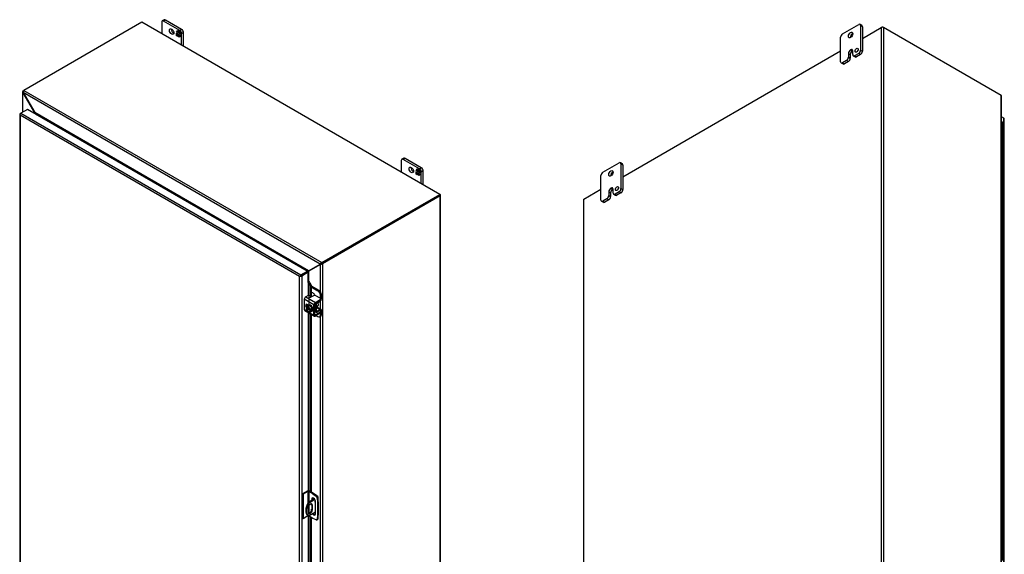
# Model space of a CAD drawing. Header units: inches. Extents: x 6 to 296, y 0 to 196.
# Tile 11 of 11: x 240 to 296, y 166 to 196. Entities that reach past the tile are written whole.
import ezdxf

# ---------------------------------------------------------------- set-up
doc = ezdxf.new("R2010")
doc.units = ezdxf.units.IN
doc.header["$MEASUREMENT"] = 0
for name, color, linetype in [('COM40153-1', 7, 'CONTINUOUS'), ('COM40153-2', 7, 'CONTINUOUS'), ('COM42667', 7, 'CONTINUOUS'), ('COM42780', 7, 'CONTINUOUS'), ('COM48502', 7, 'CONTINUOUS'), ('COM48528', 7, 'CONTINUOUS'), ('COM54746-68', 7, 'CONTINUOUS'), ('COM71781-1', 7, 'CONTINUOUS'), ('FET07710', 7, 'CONTINUOUS'), ('SCC19011', 7, 'CONTINUOUS'), ('WAF25035', 7, 'CONTINUOUS')]:
    doc.layers.add(name, color=color, linetype=linetype)

msp = doc.modelspace()

# ---------------------------------------------------------------- linework, layer by layer
at = {"layer": 'COM40153-1', "color": 7}
for p, q in [((256.84, 169.264), (256.483, 169.058)), ((256.483, 169.058), (256.524, 169.034)), ((256.861, 169.229), (256.524, 169.034)), ((257.013, 169.403), (257.026, 169.395)), ((257.051, 169.115), (257.051, 169.36)), ((256.469, 168.754), (256.469, 168.517)), ((256.887, 168.51), (256.524, 168.3)), ((256.675, 168.92), (256.716, 168.897)), ((256.675, 168.92), (256.675, 168.683)), ((256.675, 168.683), (256.716, 168.659)), ((256.716, 168.659), (256.716, 168.897)), ((256.464, 168.333), (256.504, 168.309))]:
    msp.add_line(p, q, dxfattribs=at)
for centre, major_axis, start_param, end_param in [((256.764, 168.853), (0.3, 0.52), 1.508132, 3.141593), ((256.804, 168.829), (0.3, 0.52), 1.508132, 3.204257), ((256.893, 169.125), (-0.025, -0.0433), 4.139289, 6.283185), ((256.852, 169.149), (0.025, 0.0433), 4.093609, 5.210881), ((256.893, 169.125), (-0.025, -0.0433), 0, 0.63978), ((256.965, 169.36), (-0.0864, 0), 2.529725, 3.926991), ((256.592, 168.825), (-0.087, -0.151), 2.356194, 5.497787), ((256.592, 168.588), (0.087, 0.151), 2.356194, 5.497787), ((256.551, 168.612), (0.087, 0.151), 3.37676, 5.497787), ((256.551, 168.849), (-0.087, -0.151), 2.356194, 2.906426)]:
    msp.add_ellipse(centre, major_axis=major_axis, ratio=0.57735, start_param=start_param, end_param=end_param, dxfattribs=at)
at = {"layer": 'COM40153-2', "color": 7}
for p, q in [((256.425, 169.712), (256.147, 169.552)), ((256.466, 169.689), (256.187, 169.528)), ((256.466, 169.689), (256.466, 169.029)), ((256.506, 169.689), (256.506, 169.072)), ((256.741, 169.553), (256.506, 169.689)), ((256.782, 169.577), (256.547, 169.712)), ((256.147, 169.552), (256.147, 168.164)), ((256.187, 169.528), (256.147, 169.552)), ((256.187, 169.528), (256.187, 168.14)), ((256.675, 169.257), (256.716, 169.28)), ((256.675, 169.257), (256.675, 169.169)), ((256.716, 169.193), (256.716, 169.28)), ((256.741, 169.553), (256.782, 169.577)), ((256.741, 169.553), (256.93, 169.425)), ((256.971, 169.449), (256.782, 169.577)), ((256.887, 168.416), (256.887, 169.134)), ((256.93, 169.425), (256.971, 169.449)), ((257.035, 169.337), (256.994, 169.314)), ((256.994, 169.314), (257.011, 169.086)), ((257.011, 169.086), (257.052, 169.109)), ((257.011, 169.086), (257.011, 168.321)), ((257.052, 169.109), (257.035, 169.337)), ((257.052, 169.109), (257.052, 168.345)), ((256.506, 168.878), (256.506, 168.453)), ((256.187, 168.14), (256.147, 168.164)), ((256.466, 168.301), (256.187, 168.14)), ((256.466, 168.332), (256.466, 168.301)), ((256.506, 168.308), (256.506, 168.301)), ((256.741, 168.165), (256.506, 168.301)), ((256.93, 168.075), (256.741, 168.165)), ((256.974, 168.073), (257.015, 168.097)), ((257.011, 168.321), (256.994, 168.112)), ((256.994, 168.112), (257.035, 168.136)), ((257.011, 168.321), (257.052, 168.345)), ((257.035, 168.136), (257.052, 168.345))]:
    msp.add_line(p, q, dxfattribs=at)
for centre, major_axis, start_param, end_param in [((256.486, 169.677), (-0.0864, 0), 3.926991, 5.497787), ((256.486, 169.677), (-0.0288, 0), 3.926991, 5.497787), ((256.781, 169.195), (0.075, -0.13), 0.785398, 3.926991), ((256.822, 169.219), (0.075, -0.13), 3.416574, 3.926991), ((256.924, 169.347), (0.05, -0.0866), 0.872665, 2.268928), ((256.965, 169.371), (-0.05, 0.0866), 4.014257, 5.410521), ((256.486, 168.289), (0.0288, 0), 0.785398, 2.356194), ((256.781, 168.477), (-0.075, 0.13), 1.73559, 3.926991), ((256.822, 168.5), (-0.075, 0.13), 1.73559, 2.866611), ((256.924, 168.16), (-0.05, 0.0866), 2.443461, 3.839724), ((256.965, 168.184), (-0.05, 0.0866), 3.141593, 3.839724)]:
    msp.add_ellipse(centre, major_axis=major_axis, ratio=0.57735, start_param=start_param, end_param=end_param, dxfattribs=at)
at = {"layer": 'COM42667', "color": 7}
for p, q in [((256.481, 180.8), (256.337, 180.717)), ((256.77, 180.782), (256.623, 180.697)), ((257.158, 180.639), (256.911, 180.782)), ((256.804, 180.26), (256.256, 180.577)), ((256.256, 180.577), (256.256, 179.995)), ((256.337, 180.717), (256.885, 180.4)), ((256.486, 180.244), (256.411, 180.288)), ((256.804, 179.678), (256.804, 180.26)), ((256.858, 179.709), (256.858, 180.291)), ((256.885, 180.4), (257.158, 180.558)), ((256.885, 180.338), (257.158, 180.496)), ((257.158, 180.496), (257.158, 180.558)), ((257.188, 180.537), (257.188, 180.599)), ((256.256, 179.995), (256.46, 179.877)), ((256.279, 179.942), (256.828, 179.625)), ((256.499, 179.854), (256.804, 179.678)), ((256.885, 179.693), (256.858, 179.709)), ((257.158, 179.851), (256.885, 179.693)), ((257.158, 179.789), (256.885, 179.631)), ((257.145, 179.94), (257.158, 179.932)), ((257.158, 179.789), (257.158, 179.851)), ((257.188, 179.829), (257.188, 179.892))]:
    msp.add_line(p, q, dxfattribs=at)
for centre, major_axis, start_param, end_param in [((256.515, 180.781), (-0.048, 0), 3.141593, 5.497787), ((256.841, 180.741), (0.1, 0), 0.785398, 2.356194), ((256.337, 180.624), (-0.0572, -0.0991), 3.926991, 5.497787), ((256.411, 180.196), (0.0562, -0.0973), 2.356194, 4.826451), ((256.465, 180.227), (0.0562, -0.0973), 3.6401, 4.826451), ((256.589, 180.717), (0.048, 0), 2.929457, 5.497787), ((256.885, 180.307), (0.0572, 0.0991), 0.785398, 2.356194), ((256.885, 180.307), (0.0192, 0.0333), 0.785398, 2.356194), ((257.088, 180.599), (-0.1, 0), 2.356194, 3.926991), ((257.088, 180.537), (-0.1, 0), 2.356194, 3.141593), ((256.337, 180.041), (0.0572, 0.0991), 2.356194, 3.141593), ((256.885, 179.724), (0.0572, 0.0991), 2.356194, 3.926991), ((256.885, 179.724), (0.0192, 0.0333), 2.356194, 3.926991), ((257.088, 179.892), (-0.1, 0), 2.356194, 3.926991), ((257.088, 179.829), (-0.1, 0), 2.356194, 3.141593)]:
    msp.add_ellipse(centre, major_axis=major_axis, ratio=0.57735, start_param=start_param, end_param=end_param, dxfattribs=at)
at = {"layer": 'COM42780', "color": 7}
for p, q in [((256.653, 181.337), (257.085, 181.088)), ((256.653, 181.275), (257.032, 181.057)), ((256.749, 180.934), (256.653, 180.989)), ((257.032, 181.057), (257.085, 181.088)), ((257.227, 180.843), (257.173, 180.812)), ((257.173, 180.629), (257.173, 180.812)), ((257.227, 180.599), (257.227, 180.843)), ((256.862, 180.308), (256.903, 180.285)), ((256.903, 179.897), (256.903, 180.285)), ((256.957, 179.928), (256.957, 180.316)), ((256.984, 180.362), (257.147, 180.46)), ((256.858, 179.923), (256.903, 179.897)), ((256.858, 179.884), (256.927, 179.844)), ((256.931, 179.657), (257.032, 179.6)), ((256.957, 179.927), (256.984, 179.912)), ((256.961, 180.11), (257.147, 180.003)), ((257.203, 180.008), (256.976, 180.139)), ((257.146, 179.94), (256.983, 179.849)), ((257.147, 180.003), (256.984, 179.912)), ((257.146, 179.94), (257.173, 179.924)), ((257.173, 179.922), (257.173, 179.924)), ((257.173, 179.681), (257.173, 179.799)), ((257.173, 179.681), (257.227, 179.712)), ((257.227, 179.712), (257.227, 179.955)), ((257.132, 179.59), (257.185, 179.621))]:
    msp.add_line(p, q, dxfattribs=at)
for centre, major_axis, start_param, end_param in [((256.749, 180.771), (0.1, -0.173), 1.392108, 2.356194), ((257.032, 180.893), (0.1, -0.173), 0.785398, 2.356194), ((257.085, 180.924), (-0.1, 0.173), 3.926991, 5.497787), ((256.984, 180.331), (-0.0572, -0.0991), 4.744903, 5.497787), ((256.984, 180.331), (-0.0192, -0.0333), 3.944444, 5.497787), ((256.869, 180.234), (0.078, -0.135), 0.133398, 1.437398), ((257.146, 180.553), (-0.0572, -0.0991), 0.802851, 2.356194), ((256.984, 179.943), (0.0572, 0.0991), 2.356194, 3.909538), ((256.984, 179.943), (0.0192, 0.0333), 2.356194, 3.909538), ((257.032, 179.763), (-0.1, 0.173), 2.356194, 3.926991), ((257.146, 179.909), (-0.0192, -0.0333), 2.356194, 3.909538), ((257.146, 179.909), (-0.0572, -0.0991), 2.356194, 3.909538), ((257.085, 179.794), (-0.1, 0.173), 3.141593, 3.926991)]:
    msp.add_ellipse(centre, major_axis=major_axis, ratio=0.57735, start_param=start_param, end_param=end_param, dxfattribs=at)
at = {"layer": 'COM48502', "color": 7}
for p, q in [((287.88, 195.361), (288.95, 195.979)), ((288.95, 195.979), (288.95, 149.043)), ((295.739, 192.13), (289.073, 195.979)), ((289.073, 195.979), (289.073, 149.043)), ((274.304, 187.523), (286.643, 194.647)), ((240.294, 192.335), (240.294, 191.175)), ((240.319, 192.388), (240.36, 192.411)), ((240.319, 192.388), (240.339, 192.376)), ((240.33, 192.288), (240.319, 192.281)), ((240.319, 192.281), (240.975, 191.146)), ((240.319, 191.19), (240.319, 192.281)), ((295.739, 145.194), (295.739, 192.13)), ((295.764, 145.177), (295.764, 192.077)), ((240.985, 191.152), (240.975, 191.146)), ((240.975, 191.11), (240.975, 191.146)), ((263.915, 186.462), (257.249, 182.613)), ((263.956, 186.439), (257.29, 182.59)), ((263.956, 186.509), (263.935, 186.521)), ((263.956, 139.502), (263.956, 186.439)), ((263.981, 139.538), (263.981, 186.474)), ((272.102, 186.251), (273.067, 186.808)), ((272.077, 186.216), (272.077, 139.28)), ((272.102, 139.315), (272.102, 186.251)), ((257.167, 182.554), (256.512, 182.175)), ((257.208, 182.578), (257.167, 182.554)), ((257.167, 181.01), (257.167, 182.554)), ((257.29, 182.59), (257.249, 182.613)), ((257.29, 182.59), (257.29, 135.654)), ((256.432, 182.127), (256.432, 182.127)), ((256.512, 181.575), (256.512, 182.175)), ((257.167, 180.028), (257.167, 180.475)), ((257.167, 159.82), (257.167, 179.61))]:
    msp.add_line(p, q, dxfattribs=at)
for centre, radius, start, end in [((240.363, 192.335), 0.0689, 129.3723, 230.6277), ((295.695, 192.077), 0.0689, 0.0539, 50.6277), ((257.19, 182.703), 0.151, 261.3649, 311.404), ((257.165, 182.667), 0.0991, 295.5053, 327.3233)]:
    msp.add_arc(centre, radius, start, end, dxfattribs=at)
for centre, major_axis, start_param, end_param in [((289.012, 195.944), (-0.0864, 0), 3.926991, 5.497787), ((263.895, 186.474), (-0.0864, 0), 2.356194, 3.926991), ((272.163, 186.216), (0.0864, 0), 2.356194, 3.141593)]:
    msp.add_ellipse(centre, major_axis=major_axis, ratio=0.57735, start_param=start_param, end_param=end_param, dxfattribs=at)
for points, knots in [([(240.975, 191.146), (240.977, 191.138), (240.978, 191.131), (240.98, 191.117), (240.981, 191.112), (240.982, 191.107)], [0, 0, 0, 0, 0.25, 0.25, 0.4206563, 0.4206563, 0.4206563, 0.4206563]), ([(256.445, 182.137), (256.445, 182.137), (256.446, 182.137), (256.452, 182.141), (256.458, 182.144), (256.47, 182.151), (256.476, 182.155), (256.488, 182.162), (256.493, 182.165), (256.504, 182.171), (256.508, 182.173), (256.513, 182.176)], [0.1134255, 0.1134255, 0.1134255, 0.1134255, 0.125, 0.125, 0.25, 0.25, 0.375, 0.375, 0.5, 0.5, 0.6103955, 0.6103955, 0.6103955, 0.6103955]), ([(256.479, 182.112), (256.479, 182.112), (256.48, 182.113), (256.483, 182.117), (256.485, 182.12), (256.491, 182.129), (256.494, 182.135), (256.5, 182.147), (256.503, 182.153), (256.508, 182.165), (256.51, 182.17), (256.512, 182.175)], [0.106729, 0.106729, 0.106729, 0.106729, 0.125, 0.125, 0.25, 0.25, 0.5, 0.5, 0.75, 0.75, 1, 1, 1, 1])]:
    msp.add_open_spline(points, degree=3, knots=knots, dxfattribs=at)
at = {"layer": 'COM48528', "color": 7}
for p, q in [((247.046, 196.272), (240.36, 192.411)), ((263.935, 186.521), (247.046, 196.272)), ((288.95, 195.979), (289.012, 196.014)), ((289.012, 195.993), (289.012, 196.014)), ((289.012, 196.014), (289.073, 195.979)), ((240.33, 192.288), (240.985, 191.152)), ((257.157, 182.573), (240.33, 192.288)), ((240.36, 192.411), (257.249, 182.66)), ((256.501, 182.194), (240.985, 191.152)), ((241.025, 191.081), (241.026, 191.082)), ((241.026, 191.082), (256.42, 182.194)), ((257.249, 182.66), (263.935, 186.521)), ((257.249, 182.613), (263.935, 186.474)), ((263.935, 186.474), (263.935, 186.521)), ((256.501, 182.194), (257.157, 182.573)), ((257.197, 182.596), (257.157, 182.573)), ((257.249, 182.66), (257.249, 182.613)), ((256.42, 182.194), (256.419, 182.194)), ((256.42, 182.194), (256.42, 182.193))]:
    msp.add_line(p, q, dxfattribs=at)
for centre, radius, start, end in [((240.477, 192.317), 0.151, 141.3649, 191.404), ((257.297, 182.518), 0.15, 108.5693, 158.6618), ((257.253, 182.515), 0.0991, 92.6768, 124.4945)]:
    msp.add_arc(centre, radius, start, end, dxfattribs=at)
for points, knots in [([(240.985, 191.152), (240.991, 191.147), (240.996, 191.141), (241.007, 191.13), (241.011, 191.124), (241.02, 191.112), (241.024, 191.106), (241.028, 191.096), (241.029, 191.093), (241.03, 191.088), (241.029, 191.087), (241.029, 191.085), (241.028, 191.084), (241.027, 191.083), (241.027, 191.082), (241.026, 191.082)], [0, 0, 0, 0, 0.25, 0.25, 0.5, 0.5, 0.75, 0.75, 0.875, 0.875, 0.9375, 0.9375, 0.96875, 0.96875, 1, 1, 1, 1]), ([(256.42, 182.194), (256.421, 182.195), (256.423, 182.196), (256.427, 182.197), (256.429, 182.197), (256.435, 182.198), (256.439, 182.199), (256.45, 182.199), (256.458, 182.199), (256.471, 182.198), (256.477, 182.198), (256.49, 182.196), (256.495, 182.195), (256.501, 182.194)], [0, 0, 0, 0, 0.0625, 0.0625, 0.125, 0.125, 0.25, 0.25, 0.5, 0.5, 0.75, 0.75, 1, 1, 1, 1]), ([(256.442, 182.16), (256.446, 182.162), (256.45, 182.164), (256.459, 182.17), (256.465, 182.173), (256.477, 182.18), (256.483, 182.183), (256.493, 182.189), (256.497, 182.192), (256.502, 182.195)], [0.1707247, 0.1707247, 0.1707247, 0.1707247, 0.25, 0.25, 0.375, 0.375, 0.5, 0.5, 0.6096607, 0.6096607, 0.6096607, 0.6096607])]:
    msp.add_open_spline(points, degree=3, knots=knots, dxfattribs=at)
at = {"layer": 'COM54746-68', "color": 7}
for p, q in [((295.819, 189.945), (295.819, 190.598)), ((295.819, 189.292), (295.819, 189.945)), ((295.819, 188.638), (295.819, 189.292)), ((295.819, 187.985), (295.819, 188.638)), ((295.819, 187.332), (295.819, 187.986)), ((295.819, 186.679), (295.819, 187.332)), ((295.819, 186.026), (295.819, 186.68)), ((295.819, 185.373), (295.819, 186.026)), ((295.819, 184.719), (295.819, 185.373)), ((295.819, 184.066), (295.819, 184.719)), ((295.819, 183.413), (295.819, 184.067)), ((295.819, 182.76), (295.819, 183.413)), ((295.819, 182.107), (295.819, 182.76)), ((295.819, 181.453), (295.819, 182.107)), ((295.819, 180.8), (295.819, 181.454)), ((295.819, 180.147), (295.819, 180.8)), ((295.819, 179.494), (295.819, 180.148)), ((295.819, 178.841), (295.819, 179.494)), ((295.819, 178.187), (295.819, 178.841)), ((295.819, 177.534), (295.819, 178.187)), ((295.819, 176.881), (295.819, 177.535)), ((295.819, 176.228), (295.819, 176.881)), ((295.819, 175.575), (295.819, 176.228)), ((295.819, 174.921), (295.819, 175.575)), ((295.819, 174.268), (295.819, 174.922)), ((295.819, 173.615), (295.819, 174.268)), ((295.819, 172.962), (295.819, 173.616)), ((295.819, 172.309), (295.819, 172.962)), ((295.819, 171.655), (295.819, 172.309)), ((295.819, 171.002), (295.819, 171.655)), ((295.819, 170.349), (295.819, 171.003)), ((295.819, 169.696), (295.819, 170.349)), ((295.819, 169.043), (295.819, 169.696)), ((295.819, 168.389), (295.819, 169.043)), ((295.819, 167.736), (295.819, 168.39)), ((295.819, 167.083), (295.819, 167.736)), ((295.819, 166.43), (295.819, 167.084)), ((295.819, 165.777), (295.819, 166.43))]:
    msp.add_line(p, q, dxfattribs=at)
for centre, major_axis, start_param, end_param in [((295.726, 190.598), (0.0936, 0), 0, 1.149036), ((295.726, 189.945), (0.0936, 0), 0, 1.149036), ((295.726, 189.945), (-0.0936, 0), 3.141593, 4.290629), ((295.726, 189.292), (0.0936, 0), 0, 1.149036), ((295.726, 189.292), (-0.0936, 0), 3.141593, 4.290629), ((295.726, 188.638), (0.0936, 0), 0, 1.149036), ((295.726, 188.638), (-0.0936, 0), 3.141593, 4.290629), ((295.726, 187.986), (0.0936, 0), 0, 1.149036), ((295.726, 187.985), (-0.0936, 0), 3.141593, 4.290629), ((295.726, 187.332), (0.0936, 0), 0, 1.149036), ((295.726, 187.332), (-0.0936, 0), 3.141593, 4.290629), ((295.726, 186.68), (0.0936, 0), 0, 1.149036), ((295.726, 186.679), (-0.0936, 0), 3.141593, 4.290629), ((295.726, 186.026), (0.0936, 0), 0, 1.149036), ((295.726, 186.026), (-0.0936, 0), 3.141593, 4.290629), ((295.726, 185.373), (0.0936, 0), 0, 1.149036), ((295.726, 185.373), (-0.0936, 0), 3.141593, 4.290629), ((295.726, 184.719), (0.0936, 0), 0, 1.149036), ((295.726, 184.719), (-0.0936, 0), 3.141593, 4.290629), ((295.726, 184.067), (0.0936, 0), 0, 1.149036), ((295.726, 184.066), (-0.0936, 0), 3.141593, 4.290629), ((295.726, 183.413), (0.0936, 0), 0, 1.149036), ((295.726, 183.413), (-0.0936, 0), 3.141593, 4.290629), ((295.726, 182.76), (0.0936, 0), 0, 1.149036), ((295.726, 182.76), (-0.0936, 0), 3.141593, 4.290629), ((295.726, 182.107), (0.0936, 0), 0, 1.149036), ((295.726, 182.107), (-0.0936, 0), 3.141593, 4.290629), ((295.726, 181.454), (0.0936, 0), 0, 1.149036), ((295.726, 181.453), (-0.0936, 0), 3.141593, 4.290629), ((295.726, 180.8), (0.0936, 0), 0, 1.149036), ((295.726, 180.8), (-0.0936, 0), 3.141593, 4.290629), ((295.726, 180.148), (0.0936, 0), 0, 1.149036), ((295.726, 180.147), (-0.0936, 0), 3.141593, 4.290629), ((295.726, 179.494), (0.0936, 0), 0, 1.149036), ((295.726, 179.494), (-0.0936, 0), 3.141593, 4.290629), ((295.726, 178.841), (0.0936, 0), 0, 1.149036), ((295.726, 178.841), (-0.0936, 0), 3.141593, 4.290629), ((295.726, 178.187), (0.0936, 0), 0, 1.149036), ((295.726, 178.187), (-0.0936, 0), 3.141593, 4.290629), ((295.726, 177.535), (0.0936, 0), 0, 1.149036), ((295.726, 177.534), (-0.0936, 0), 3.141593, 4.290629), ((295.726, 176.881), (0.0936, 0), 0, 1.149036), ((295.726, 176.881), (-0.0936, 0), 3.141593, 4.290629), ((295.726, 176.228), (0.0936, 0), 0, 1.149036), ((295.726, 176.228), (-0.0936, 0), 3.141593, 4.290629), ((295.726, 175.575), (0.0936, 0), 0, 1.149036), ((295.726, 175.575), (-0.0936, 0), 3.141593, 4.290629), ((295.726, 174.922), (0.0936, 0), 0, 1.149036), ((295.726, 174.921), (-0.0936, 0), 3.141593, 4.290629), ((295.726, 174.268), (0.0936, 0), 0, 1.149036), ((295.726, 174.268), (-0.0936, 0), 3.141593, 4.290629), ((295.726, 173.616), (0.0936, 0), 0, 1.149036), ((295.726, 173.615), (-0.0936, 0), 3.141593, 4.290629), ((295.726, 172.962), (0.0936, 0), 0, 1.149036), ((295.726, 172.962), (-0.0936, 0), 3.141593, 4.290629), ((295.726, 172.309), (0.0936, 0), 0, 1.149036), ((295.726, 172.309), (-0.0936, 0), 3.141593, 4.290629), ((295.726, 171.655), (0.0936, 0), 0, 1.149036), ((295.726, 171.655), (-0.0936, 0), 3.141593, 4.290629), ((295.726, 171.003), (0.0936, 0), 0, 1.149036), ((295.726, 171.002), (-0.0936, 0), 3.141593, 4.290629), ((295.726, 170.349), (0.0936, 0), 0, 1.149036), ((295.726, 170.349), (-0.0936, 0), 3.141593, 4.290629), ((295.726, 169.696), (0.0936, 0), 0, 1.149036), ((295.726, 169.696), (-0.0936, 0), 3.141593, 4.290629), ((295.726, 169.043), (0.0936, 0), 0, 1.149036), ((295.726, 169.043), (-0.0936, 0), 3.141593, 4.290629), ((295.726, 168.39), (0.0936, 0), 0, 1.149036), ((295.726, 168.389), (-0.0936, 0), 3.141593, 4.290629), ((295.726, 167.736), (0.0936, 0), 0, 1.149036), ((295.726, 167.736), (-0.0936, 0), 3.141593, 4.290629), ((295.726, 167.084), (0.0936, 0), 0, 1.149036), ((295.726, 167.083), (-0.0936, 0), 3.141593, 4.290629), ((295.726, 166.43), (0.0936, 0), 0, 1.149036), ((295.726, 166.43), (-0.0936, 0), 3.141593, 4.290629)]:
    msp.add_ellipse(centre, major_axis=major_axis, ratio=0.57735, start_param=start_param, end_param=end_param, dxfattribs=at)
at = {"layer": 'COM71781-1', "color": 7}
for p, q in [((240.139, 191.065), (240.139, 145.302)), ((240.148, 191.044), (240.148, 191.044)), ((240.165, 191.1), (240.205, 191.124)), ((255.988, 181.871), (240.165, 191.006)), ((240.165, 191.006), (240.165, 145.29)), ((240.578, 191.339), (240.205, 191.124)), ((240.205, 191.124), (256.069, 181.965)), ((256.442, 182.18), (240.578, 191.339)), ((295.893, 190.843), (295.764, 190.917)), ((295.893, 145.079), (295.893, 190.843)), ((295.918, 145.044), (295.918, 190.807)), ((256.029, 181.894), (255.988, 181.871)), ((255.988, 136.154), (255.988, 181.871)), ((256.012, 181.885), (256.069, 181.918)), ((256.012, 181.885), (256.069, 181.918)), ((256.069, 181.965), (256.442, 182.18)), ((256.069, 181.918), (256.442, 182.133)), ((256.442, 182.133), (256.069, 181.918)), ((256.483, 182.109), (256.11, 181.894)), ((256.11, 181.894), (256.11, 136.131)), ((256.442, 182.18), (256.442, 182.133)), ((256.483, 182.109), (256.442, 182.133)), ((256.483, 181.538), (256.483, 182.109)), ((256.483, 181.538), (256.483, 180.801)), ((256.506, 181.543), (256.511, 181.576)), ((256.527, 181.513), (256.574, 181.532)), ((256.527, 181.513), (256.606, 181.334)), ((256.527, 180.264), (256.527, 181.513)), ((256.574, 181.532), (256.653, 181.354)), ((256.653, 181.354), (256.606, 181.334)), ((256.606, 181.334), (256.606, 180.691)), ((256.653, 181.354), (256.653, 180.714)), ((256.483, 180.246), (256.483, 180.242)), ((256.483, 179.825), (256.483, 169.727)), ((256.527, 169.721), (256.527, 179.799)), ((256.606, 179.754), (256.606, 169.678)), ((256.653, 179.726), (256.653, 169.651)), ((256.483, 168.306), (256.483, 159.612)), ((256.527, 159.074), (256.527, 168.289)), ((256.606, 168.243), (256.606, 159.501)), ((256.653, 168.216), (256.653, 159.525))]:
    msp.add_line(p, q, dxfattribs=at)
for centre, radius, start, end in [((256.443, 181.477), 0.0911, 23.2734, 46.5882), ((256.468, 181.448), 0.135, 38.3968, 71.6578)]:
    msp.add_arc(centre, radius, start, end, dxfattribs=at)
for centre, major_axis, ratio, start_param, end_param in [((240.226, 191.065), (0.0864, 0), 0.57735, 2.356194, 3.587154), ((240.205, 191.053), (0.0432, 0.0748), 0.57735, 0.785398, 2.016358), ((240.226, 191.042), (-0.061, 0.106), 0.577982, 1.231508, 1.571345), ((240.226, 191.042), (-0.061, 0.106), 0.577982, 1.230411, 1.570248), ((295.832, 190.807), (-0.0864, 0), 0.57735, 3.141593, 3.926991), ((256.049, 181.906), (-0.0863, -0.0499), 0.000948, -1.124689, -0.784852), ((256.049, 181.906), (-0.0864, -0.0498), 0.000948, 0.784852, 1.124689), ((256.069, 181.894), (0.0432, 0.0748), 0.57735, 0.785398, 2.016358), ((256.049, 181.93), (0.0864, 0), 0.57735, 4.266828, 5.497787), ((256.049, 181.906), (0.0288, 0.0166), 0.000948, 0.785944, 2.356741), ((256.049, 181.906), (0.0288, 0.0166), 0.000948, 3.926445, 5.497241), ((256.503, 181.526), (0.0864, 0), 0.57735, 1.48353, 1.808737), ((256.503, 181.526), (0.0288, 0), 0.57735, 1.48353, 2.356194)]:
    msp.add_ellipse(centre, major_axis=major_axis, ratio=ratio, start_param=start_param, end_param=end_param, dxfattribs=at)
at = {"layer": 'FET07710', "color": 7}
for p, q in [((248.314, 196.408), (248.209, 196.347)), ((248.389, 196.4), (248.284, 196.339)), ((249.309, 195.87), (248.389, 196.4)), ((248.178, 196.278), (248.178, 195.619)), ((249.203, 195.809), (248.284, 196.339)), ((249.02, 195.715), (249.09, 195.813)), ((249.09, 195.813), (249.151, 195.778)), ((249.203, 195.809), (249.309, 195.87)), ((286.749, 195.612), (287.668, 196.143)), ((287.849, 196.089), (287.743, 196.15)), ((287.774, 196.081), (287.774, 194.693)), ((287.88, 196.02), (287.774, 196.081)), ((287.88, 196.02), (287.88, 194.632)), ((249.032, 195.721), (249.02, 195.715)), ((249.057, 195.694), (249.02, 195.715)), ((249.02, 195.512), (249.02, 195.651)), ((249.02, 195.651), (249.057, 195.63)), ((249.032, 195.519), (249.02, 195.512)), ((249.082, 195.477), (249.02, 195.512)), ((249.032, 195.721), (249.057, 195.757)), ((249.057, 195.707), (249.032, 195.721)), ((249.032, 195.519), (249.032, 195.644)), ((249.088, 195.486), (249.032, 195.519)), ((249.068, 195.769), (249.057, 195.763)), ((249.112, 195.731), (249.057, 195.763)), ((249.057, 195.763), (249.057, 195.694)), ((249.057, 195.63), (249.057, 195.561)), ((249.057, 195.561), (249.112, 195.529)), ((249.064, 195.767), (249.094, 195.81)), ((249.124, 195.737), (249.068, 195.769)), ((249.107, 195.513), (249.082, 195.477)), ((249.118, 195.519), (249.107, 195.513)), ((249.107, 195.462), (249.107, 195.513)), ((249.118, 195.469), (249.107, 195.462)), ((249.169, 195.427), (249.107, 195.462)), ((249.124, 195.737), (249.112, 195.731)), ((249.112, 195.661), (249.112, 195.731)), ((249.124, 195.668), (249.112, 195.661)), ((249.146, 195.642), (249.112, 195.661)), ((249.112, 195.529), (249.112, 195.598)), ((249.112, 195.598), (249.146, 195.578)), ((249.124, 195.535), (249.112, 195.529)), ((249.118, 195.469), (249.118, 195.519)), ((249.175, 195.436), (249.118, 195.469)), ((249.124, 195.668), (249.124, 195.737)), ((249.146, 195.655), (249.124, 195.668)), ((249.124, 195.535), (249.124, 195.591)), ((249.157, 195.718), (249.146, 195.711)), ((249.202, 195.679), (249.146, 195.711)), ((249.146, 195.711), (249.146, 195.642)), ((249.146, 195.578), (249.146, 195.509)), ((249.146, 195.509), (249.202, 195.477)), ((249.151, 195.778), (249.151, 195.727)), ((249.151, 195.727), (249.177, 195.763)), ((249.163, 195.733), (249.151, 195.727)), ((249.213, 195.686), (249.157, 195.718)), ((249.163, 195.733), (249.181, 195.76)), ((249.238, 195.525), (249.169, 195.427)), ((249.177, 195.763), (249.238, 195.727)), ((249.213, 195.686), (249.202, 195.679)), ((249.202, 195.61), (249.202, 195.679)), ((249.213, 195.616), (249.202, 195.61)), ((249.238, 195.589), (249.202, 195.61)), ((249.202, 195.477), (249.202, 195.546)), ((249.202, 195.546), (249.238, 195.525)), ((249.206, 195.48), (249.202, 195.477)), ((249.213, 195.616), (249.213, 195.686)), ((249.238, 195.602), (249.213, 195.616)), ((249.213, 195.489), (249.213, 195.54)), ((249.238, 195.727), (249.238, 195.589)), ((249.415, 195.686), (249.309, 195.625)), ((249.309, 194.965), (249.309, 195.625)), ((249.415, 194.904), (249.415, 195.686)), ((286.643, 194.04), (286.643, 195.428)), ((287.209, 194.713), (287.209, 194.713)), ((287.209, 194.713), (287.315, 194.652)), ((287.209, 194.713), (287.315, 194.652)), ((287.085, 194.5), (287.085, 194.296)), ((287.085, 194.5), (287.191, 194.439)), ((287.085, 194.296), (287.191, 194.234)), ((287.191, 194.439), (287.191, 194.234)), ((287.315, 194.652), (287.315, 194.652)), ((287.332, 194.438), (287.332, 194.642)), ((287.363, 194.369), (287.469, 194.308)), ((287.668, 194.51), (287.438, 194.377)), ((287.438, 194.377), (287.544, 194.316)), ((287.774, 194.449), (287.544, 194.316)), ((287.774, 194.449), (287.668, 194.51)), ((287.774, 194.693), (287.88, 194.632)), ((286.674, 193.971), (286.78, 193.91)), ((286.979, 194.112), (286.749, 193.979)), ((286.749, 193.979), (286.855, 193.918)), ((287.085, 194.051), (286.855, 193.918)), ((287.085, 194.051), (286.979, 194.112)), ((261.891, 188.569), (261.785, 188.508)), ((261.966, 188.562), (261.86, 188.501)), ((262.885, 188.031), (261.966, 188.562)), ((261.754, 188.44), (261.754, 187.78)), ((262.779, 187.97), (261.86, 188.501)), ((262.779, 187.97), (262.885, 188.031)), ((273.173, 187.773), (274.092, 188.304)), ((274.273, 188.251), (274.167, 188.312)), ((274.198, 188.243), (274.198, 186.855)), ((274.304, 188.182), (274.198, 188.243)), ((274.304, 188.182), (274.304, 186.794)), ((262.597, 187.876), (262.666, 187.975)), ((262.608, 187.883), (262.597, 187.876)), ((262.633, 187.855), (262.597, 187.876)), ((262.597, 187.674), (262.597, 187.813)), ((262.597, 187.813), (262.633, 187.792)), ((262.608, 187.68), (262.597, 187.674)), ((262.658, 187.638), (262.597, 187.674)), ((262.608, 187.883), (262.633, 187.919)), ((262.633, 187.868), (262.608, 187.883)), ((262.608, 187.68), (262.608, 187.806)), ((262.665, 187.648), (262.608, 187.68)), ((262.645, 187.931), (262.633, 187.924)), ((262.689, 187.892), (262.633, 187.924)), ((262.633, 187.924), (262.633, 187.855)), ((262.633, 187.792), (262.633, 187.722)), ((262.633, 187.722), (262.689, 187.69)), ((262.64, 187.928), (262.671, 187.972)), ((262.7, 187.899), (262.645, 187.931)), ((262.684, 187.674), (262.658, 187.638)), ((262.666, 187.975), (262.728, 187.939)), ((262.695, 187.681), (262.684, 187.674)), ((262.684, 187.624), (262.684, 187.674)), ((262.695, 187.63), (262.684, 187.624)), ((262.745, 187.588), (262.684, 187.624)), ((262.7, 187.899), (262.689, 187.892)), ((262.689, 187.823), (262.689, 187.892)), ((262.7, 187.83), (262.689, 187.823)), ((262.723, 187.804), (262.689, 187.823)), ((262.689, 187.69), (262.689, 187.759)), ((262.689, 187.759), (262.723, 187.74)), ((262.7, 187.697), (262.689, 187.69)), ((262.695, 187.63), (262.695, 187.681)), ((262.752, 187.597), (262.695, 187.63)), ((262.7, 187.83), (262.7, 187.899)), ((262.723, 187.817), (262.7, 187.83)), ((262.7, 187.697), (262.7, 187.753)), ((262.734, 187.879), (262.723, 187.873)), ((262.778, 187.841), (262.723, 187.873)), ((262.723, 187.873), (262.723, 187.804)), ((262.723, 187.74), (262.723, 187.671)), ((262.723, 187.671), (262.778, 187.639)), ((262.728, 187.939), (262.728, 187.889)), ((262.728, 187.889), (262.753, 187.925)), ((262.739, 187.895), (262.728, 187.889)), ((262.789, 187.847), (262.734, 187.879)), ((262.739, 187.895), (262.758, 187.922)), ((262.815, 187.687), (262.745, 187.588)), ((262.753, 187.925), (262.815, 187.889)), ((262.789, 187.847), (262.778, 187.841)), ((262.778, 187.771), (262.778, 187.841)), ((262.789, 187.778), (262.778, 187.771)), ((262.815, 187.75), (262.778, 187.771)), ((262.778, 187.639), (262.778, 187.708)), ((262.778, 187.708), (262.815, 187.687)), ((262.783, 187.641), (262.778, 187.639)), ((262.789, 187.778), (262.789, 187.847)), ((262.815, 187.763), (262.789, 187.778)), ((262.789, 187.651), (262.789, 187.701)), ((262.815, 187.889), (262.815, 187.75)), ((262.991, 187.848), (262.885, 187.786)), ((262.885, 187.127), (262.885, 187.786)), ((262.991, 187.066), (262.991, 187.848)), ((273.067, 186.202), (273.067, 187.59)), ((273.509, 186.661), (273.509, 186.457)), ((273.509, 186.661), (273.615, 186.6)), ((273.509, 186.457), (273.615, 186.396)), ((273.615, 186.6), (273.615, 186.396)), ((273.633, 186.875), (273.632, 186.875)), ((273.632, 186.875), (273.738, 186.814)), ((273.633, 186.875), (273.738, 186.814)), ((273.738, 186.814), (273.738, 186.814)), ((273.756, 186.6), (273.756, 186.804)), ((273.787, 186.531), (273.893, 186.47)), ((274.092, 186.671), (273.862, 186.538)), ((273.862, 186.538), (273.968, 186.477)), ((274.198, 186.61), (273.968, 186.477)), ((274.198, 186.61), (274.092, 186.671)), ((274.198, 186.855), (274.304, 186.794)), ((273.098, 186.133), (273.203, 186.072)), ((273.403, 186.273), (273.173, 186.141)), ((273.173, 186.141), (273.278, 186.079)), ((273.509, 186.212), (273.278, 186.079)), ((273.509, 186.212), (273.403, 186.273))]:
    msp.add_line(p, q, dxfattribs=at)
for centre, major_axis, start_param, end_param in [((248.284, 196.217), (0.075, -0.13), 2.356194, 3.926991), ((248.389, 196.278), (0.075, -0.13), 2.356194, 3.141593), ((248.849, 195.808), (-0.088, 0.152), 0.649107, 2.492486), ((249.309, 195.747), (-0.075, 0.13), 3.926991, 5.497787), ((287.668, 196.02), (-0.075, -0.13), 2.356194, 3.926991), ((287.774, 195.959), (-0.075, -0.13), 2.356194, 3.141593), ((249.203, 195.686), (0.075, -0.13), 0.785398, 2.356194), ((286.749, 195.489), (0.075, 0.13), 0.785398, 2.356194), ((287.315, 195.49), (0.088, 0.152), 0.649107, 2.492486), ((287.209, 194.571), (0.087, 0.151), 0.785398, 2.356194), ((287.209, 194.571), (-0.087, -0.151), 2.356194, 3.926991), ((287.659, 194.627), (0.062, 0.108), 1.008936, 2.132657), ((286.979, 194.234), (-0.075, -0.13), 0.785398, 2.356194), ((287.085, 194.173), (0.075, 0.13), 3.926991, 5.497787), ((287.315, 194.51), (0.087, 0.151), 0.785398, 2.356194), ((287.315, 194.51), (-0.087, -0.151), 3.793313, 3.926991), ((287.438, 194.499), (0.075, 0.13), 2.356194, 3.926991), ((287.544, 194.438), (0.075, 0.13), 3.141593, 3.926991), ((287.668, 194.632), (-0.075, -0.13), 0.785398, 2.356194), ((287.774, 194.571), (0.075, 0.13), 3.926991, 5.497787), ((286.749, 194.101), (0.075, 0.13), 2.356194, 3.926991), ((286.855, 194.04), (0.075, 0.13), 3.141593, 3.926991), ((261.966, 188.439), (0.075, -0.13), 2.356194, 3.141593), ((261.86, 188.378), (0.075, -0.13), 2.356194, 3.926991), ((262.425, 187.97), (-0.087, 0.152), 0.649107, 2.492486), ((262.885, 187.909), (-0.075, 0.13), 3.926991, 5.497787), ((274.092, 188.182), (-0.075, -0.13), 2.356194, 3.926991), ((274.198, 188.121), (-0.075, -0.13), 2.356194, 3.141593), ((262.779, 187.848), (0.075, -0.13), 0.785398, 2.356194), ((273.173, 187.651), (0.075, 0.13), 0.785398, 2.356194), ((273.738, 187.651), (0.088, 0.152), 0.649107, 2.492486), ((273.633, 186.733), (-0.087, -0.151), 2.356194, 3.926991), ((273.403, 186.396), (-0.075, -0.13), 0.785398, 2.356194), ((273.632, 186.732), (0.087, 0.151), 0.785398, 2.356194), ((273.509, 186.335), (0.075, 0.13), 3.926991, 5.497787), ((273.738, 186.671), (0.087, 0.151), 0.785398, 2.356194), ((273.738, 186.672), (-0.087, -0.151), 3.793313, 3.926991), ((273.862, 186.661), (0.075, 0.13), 2.356194, 3.926991), ((273.968, 186.6), (0.075, 0.13), 3.141593, 3.926991), ((274.083, 186.789), (0.062, 0.108), 1.008936, 2.132657), ((274.092, 186.794), (-0.075, -0.13), 0.785398, 2.356194), ((274.198, 186.733), (0.075, 0.13), 3.926991, 5.497787), ((273.173, 186.263), (0.075, 0.13), 2.356194, 3.926991), ((273.278, 186.202), (0.075, 0.13), 3.141593, 3.926991)]:
    msp.add_ellipse(centre, major_axis=major_axis, ratio=0.57735, start_param=start_param, end_param=end_param, dxfattribs=at)
for centre, major_axis in [((248.743, 195.747), (-0.088, 0.152)), ((287.209, 195.551), (0.088, 0.152)), ((287.553, 194.688), (0.062, 0.108)), ((262.32, 187.909), (-0.088, 0.152)), ((273.632, 187.712), (0.088, 0.152)), ((273.977, 186.85), (0.063, 0.108))]:
    msp.add_ellipse(centre, major_axis=major_axis, ratio=0.57735, dxfattribs=at)
at = {"layer": 'SCC19011', "color": 7}
for p, q in [((256.358, 180.15), (256.46, 180.21)), ((256.582, 180.226), (256.46, 180.21)), ((256.479, 180.167), (256.582, 180.226)), ((256.703, 180.069), (256.582, 180.226)), ((256.979, 180.185), (257.044, 180.223)), ((256.479, 180.167), (256.358, 180.15)), ((256.358, 180.15), (256.358, 180.102)), ((256.369, 180.095), (256.358, 180.102)), ((256.411, 180.088), (256.358, 180.057)), ((256.358, 180.057), (256.358, 180.008)), ((256.358, 180.057), (256.369, 180.05)), ((256.358, 180.008), (256.479, 179.852)), ((256.397, 180.105), (256.38, 180.095)), ((256.38, 180.05), (256.397, 180.06)), ((256.583, 179.998), (256.397, 180.105)), ((256.397, 180.06), (256.606, 179.94)), ((256.411, 180.097), (256.411, 180.088)), ((256.411, 180.088), (256.585, 179.988)), ((256.601, 180.01), (256.479, 180.167)), ((256.479, 179.852), (256.601, 179.868)), ((256.601, 179.961), (256.589, 179.968)), ((256.606, 179.94), (256.589, 179.93)), ((256.589, 179.923), (256.601, 179.917)), ((256.601, 180.01), (256.703, 180.069)), ((256.601, 179.961), (256.601, 180.01)), ((256.654, 179.992), (256.601, 179.961)), ((256.654, 179.948), (256.601, 179.917)), ((256.601, 179.868), (256.703, 179.927)), ((256.601, 179.868), (256.601, 179.917)), ((256.616, 179.97), (256.654, 179.948)), ((256.654, 179.948), (256.654, 179.992)), ((256.703, 179.927), (256.703, 180.069))]:
    msp.add_line(p, q, dxfattribs=at)
for centre, start, end in [((256.375, 180.106), 242.8525, 296.623), ((256.375, 180.062), 242.8527, 296.6228)]:
    msp.add_arc(centre, 0.0126, start, end, dxfattribs=at)
for centre, major_axis, start_param, end_param in [((256.996, 180.307), (0.0488, -0.0845), 0, 2.159159), ((256.479, 180.009), (0.079, -0.137), 0.958412, 3.753977), ((256.479, 180.009), (-0.079, 0.137), 0.958412, 3.753977), ((256.485, 180.012), (0.075, -0.13), 3.141593, 3.744649), ((256.485, 180.012), (-0.075, 0.13), 0.96774, 3.141593), ((256.502, 180.022), (0.075, -0.13), 3.254972, 3.744649), ((256.502, 180.022), (-0.075, 0.13), 0.96774, 3.028213)]:
    msp.add_ellipse(centre, major_axis=major_axis, ratio=0.57735, start_param=start_param, end_param=end_param, dxfattribs=at)
msp.add_open_spline([(256.589, 179.93), (256.588, 179.929), (256.587, 179.928), (256.587, 179.925), (256.588, 179.924), (256.589, 179.923)], degree=3, knots=[0, 0, 0, 0, 0.5, 0.5, 1, 1, 1, 1], dxfattribs=at)
at = {"layer": 'WAF25035', "color": 7}
for p, q in [((256.507, 180.256), (256.482, 180.241)), ((256.682, 179.895), (256.707, 179.91))]:
    msp.add_line(p, q, dxfattribs=at)
for centre, start_param, end_param in [((256.582, 180.068), 0, 0.412589), ((256.582, 180.068), 2.729004, 6.283185), ((256.607, 180.083), 3.141593, 6.283185)]:
    msp.add_ellipse(centre, major_axis=(-0.1, 0.173), ratio=0.57735, start_param=start_param, end_param=end_param, dxfattribs=at)

doc.saveas('drawing.dxf')
